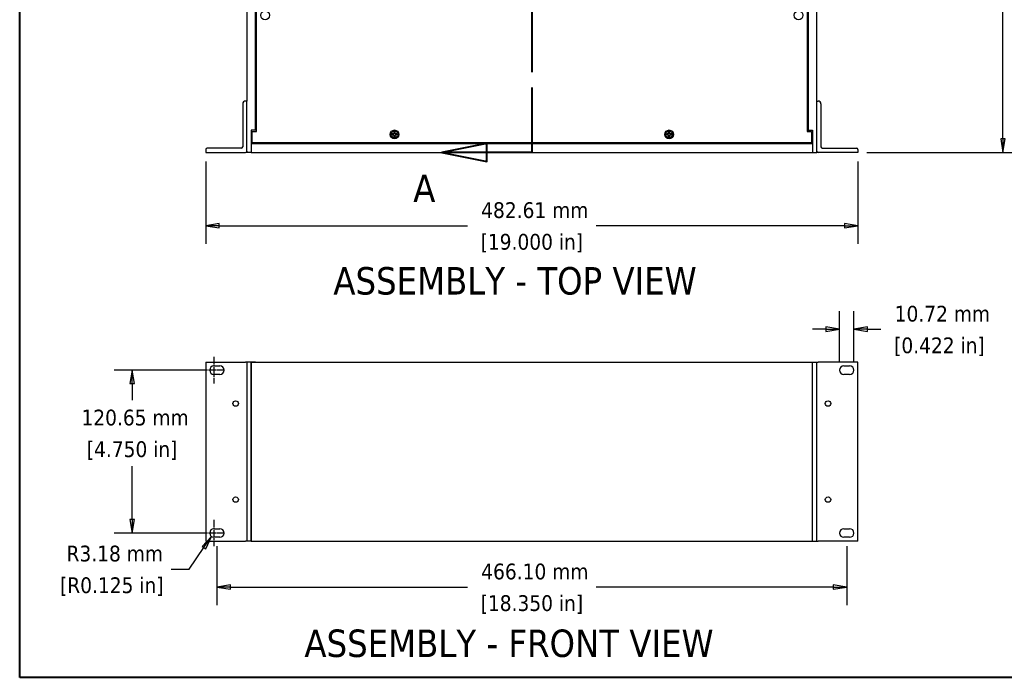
# Model space of a CAD drawing. Header units: millimetres. Extents: x 64 to 1798, y 64 to 1375.
# Tile 1 of 60: x 64 to 793, y 64 to 551. Entities that reach past the tile are written whole.
import ezdxf

# ---------------------------------------------------------------- set-up
doc = ezdxf.new("R2010")
doc.units = ezdxf.units.MM
doc.header["$LTSCALE"] = 6.666667
doc.linetypes.add('CHAIN', pattern=[0.7087, 0.4724, -0.0591, 0.1181, -0.0591])
doc.linetypes.add('DOUBLE_DASH_CHAIN', pattern=[1.2403, 0.6614, -0.0827, 0.1654, -0.0827, 0.1654, -0.0827])
for name, color, linetype, lineweight in [('Border (ANSI)', 7, 'Continuous', 40), ('Center Mark (ANSI)', 7, 'Continuous', 25), ('Dimension (ANSI)', 7, 'Continuous', 25), ('Section Line (ANSI)', 7, 'DOUBLE_DASH_CHAIN', 40), ('Symbol (ANSI)', 7, 'Continuous', 25), ('Visible (ANSI)', 7, 'Continuous', 25)]:
    doc.layers.add(name, color=color, linetype=linetype, lineweight=lineweight)
doc.styles.add('Note Text (ANSI)', font='tahoma.ttf')
doc.styles.add('Note Text (ANSI) - 3DA', font='tahoma.ttf')
doc.dimstyles.new('Default - mm (ANSI)', dxfattribs={"dimscale": 6.666667, "dimtxt": 1.75, "dimasz": 1.5, "dimexe": 2, "dimexo": 1, "dimgap": 0.8, "dimtad": 0, "dimtih": 1, "dimtoh": 1, "dimrnd": 1e-08, "dimzin": 0, "dimdsep": 46, "dimtxsty": 'Note Text (ANSI)', "dimblk": 'Filled-2', "dimcen": 0.09, "dimdle": 10, "dimclrd": 256, "dimclre": 256, "dimclrt": 256, "dimadec": 1, "dimazin": 0, "dimtfac": 1.741714, "dimtofl": 0, "dimtmove": 0, "dimatfit": 3, "dimldrblk": 'Filled-1', "dimfxl": 1, "dimtolj": 1, "dimtzin": 0, "dimlwd": -1, "dimlwe": -1, "dimarcsym": 0})

# ---------------------------------------------------------------- blocks, each defined once
blk = doc.blocks.new('Borders Default Border')
at = {"layer": 'Border (ANSI)', "flags": 128}
blk.add_lwpolyline([(9.65, 9.65), (9.65, 206.25), (269.75, 206.25), (269.75, 9.65), (9.65, 9.65)], dxfattribs=at)
blk = doc.blocks.new('2dTransSection0')
at = {"layer": 'Section Line (ANSI)', "linetype": 'DOUBLE_DASH_CHAIN', "ltscale": 12.351448}
blk.add_line((66.51, 151.78), (66.51, 67.96), dxfattribs=at)
at = {"layer": 'Section Line (ANSI)', "linetype": 'Continuous'}
for p, q in [((66.51, 75.18), (66.51, 67.96)), ((61.51, 68.96), (56.51, 67.96)), ((61.51, 66.96), (61.51, 68.96)), ((61.51, 67.96), (56.51, 67.96)), ((56.51, 67.96), (61.51, 66.96)), ((66.51, 67.96), (61.51, 67.96))]:
    blk.add_line(p, q, dxfattribs=at)
at = {"layer": 'Section Line (ANSI)', "linetype": 'Continuous', "flags": 128}
blk.add_lwpolyline([(61.51, 68.96), (56.51, 67.96), (61.51, 66.96), (61.51, 68.96)], dxfattribs=at)
at = {"layer": 'Section Line (ANSI)'}
blk.add_solid([(61.51, 68.96), (56.51, 67.96), (61.51, 66.96), (61.51, 68.96)], dxfattribs=at)
at = {"layer": 'Section Line (ANSI)', "insert": (53.34, 62.46), "char_height": 3.05, "attachment_point": 7, "style": 'Note Text (ANSI) - 3DA'}
blk.add_mtext('A', dxfattribs=at)
blk = doc.blocks.new('Filled-2')
at = {"color": 0}
for p, q in [((0, 0), (-1, 0.167)), ((-1, 0.167), (-1, -0.167)), ((-1, 0), (0, 0)), ((-1, -0.167), (0, 0))]:
    blk.add_line(p, q, dxfattribs=at)
at = {"color": 0, "flags": 128}
blk.add_lwpolyline([(-1, -0.167), (0, 0), (-1, 0.167), (-1, -0.167)], dxfattribs=at)
at = {"color": 0}
blk.add_solid([(-1, -0.167), (0, 0), (-1, 0.167), (-1, -0.167)], dxfattribs=at)
blk = doc.blocks.new('*D9')
at = {"layer": 'Defpoints', "color": 0, "transparency": 16777216}
for p in [(202.08, 453.06), (684.69, 453.06), (684.69, 398.82)]:
    blk.add_point(p, dxfattribs=at)
at = {"layer": 'Dimension (ANSI)', "transparency": 16777216}
for p, q in [((202.08, 446.39), (202.08, 385.49)), ((684.69, 446.39), (684.69, 385.49)), ((212.08, 398.82), (395.74, 398.82)), ((674.69, 398.82), (491.04, 398.82))]:
    blk.add_line(p, q, dxfattribs=at)
at = {"layer": 'Dimension (ANSI)', "transparency": 16777216, "xscale": 10, "yscale": 10, "zscale": 10, "rotation": 180}
blk.add_blockref('Filled-2', (202.08, 398.82), dxfattribs=at)
at = {"layer": 'Dimension (ANSI)', "transparency": 16777216, "xscale": 10, "yscale": 10, "zscale": 10}
blk.add_blockref('Filled-2', (684.69, 398.82), dxfattribs=at)
at = {"layer": 'Dimension (ANSI)', "transparency": 16777216, "char_height": 11.6667, "attachment_point": 5, "style": 'Note Text (ANSI)'}
for s, insert in [('\\A1; 482.61 mm', (443.39, 410.25)), ('\\A1;[19.000 in]', (443.39, 385.86))]:
    blk.add_mtext(s, dxfattribs=dict(at, insert=insert))
blk = doc.blocks.new('Filled-1')
at = {"color": 0}
for p, q in [((0, 0), (-1, 0.333)), ((-1, 0.333), (-1, -0.333)), ((-1, 0), (0, 0)), ((-1, -0.333), (0, 0))]:
    blk.add_line(p, q, dxfattribs=at)
at = {"color": 0, "flags": 128}
blk.add_lwpolyline([(-1, -0.333), (0, 0), (-1, 0.333), (-1, -0.333)], dxfattribs=at)
at = {"color": 0}
blk.add_solid([(-1, -0.333), (0, 0), (-1, 0.333), (-1, -0.333)], dxfattribs=at)
blk = doc.blocks.new('*D10')
at = {"layer": 'Defpoints', "color": 0, "transparency": 16777216}
for p in [(654.21, 1011.84), (792.09, 1011.84), (684.69, 453.06)]:
    blk.add_point(p, dxfattribs=at)
at = {"layer": 'Dimension (ANSI)', "transparency": 16777216}
for p, q in [((660.88, 1011.84), (805.42, 1011.84)), ((792.09, 1001.84), (792.09, 756.85)), ((792.09, 463.06), (792.09, 708.05)), ((691.36, 453.06), (805.42, 453.06))]:
    blk.add_line(p, q, dxfattribs=at)
at = {"layer": 'Dimension (ANSI)', "transparency": 16777216, "xscale": 10, "yscale": 10, "zscale": 10}
for p, rotation in [((792.09, 1011.84), 90), ((792.09, 453.06), 270)]:
    blk.add_blockref('Filled-2', p, dxfattribs=dict(at, rotation=rotation))
at = {"layer": 'Dimension (ANSI)', "transparency": 16777216, "char_height": 11.6667, "attachment_point": 5, "style": 'Note Text (ANSI)'}
for s, insert in [('\\A1; 558.78 mm', (792.09, 743.88)), ('\\A1;[21.999 in]', (792.09, 719.48))]:
    blk.add_mtext(s, dxfattribs=dict(at, insert=insert))
blk = doc.blocks.new('*D19')
at = {"layer": 'Defpoints', "color": 0, "transparency": 16777216}
for p in [(210.34, 168.05), (676.44, 168.05), (210.34, 131.21)]:
    blk.add_point(p, dxfattribs=at)
at = {"layer": 'Dimension (ANSI)', "transparency": 16777216}
for p, q in [((210.34, 161.38), (210.34, 117.88)), ((676.44, 161.38), (676.44, 117.88)), ((220.34, 131.21), (395.78, 131.21)), ((666.44, 131.21), (491.09, 131.21))]:
    blk.add_line(p, q, dxfattribs=at)
at = {"layer": 'Dimension (ANSI)', "transparency": 16777216, "xscale": 10, "yscale": 10, "zscale": 10, "rotation": 180}
blk.add_blockref('Filled-2', (210.34, 131.21), dxfattribs=at)
at = {"layer": 'Dimension (ANSI)', "transparency": 16777216, "xscale": 10, "yscale": 10, "zscale": 10}
blk.add_blockref('Filled-2', (676.44, 131.21), dxfattribs=at)
at = {"layer": 'Dimension (ANSI)', "transparency": 16777216, "char_height": 11.6667, "attachment_point": 5, "style": 'Note Text (ANSI)'}
for s, insert in [('\\A1; 466.10 mm', (443.43, 142.62)), ('\\A1;[18.350 in]', (443.43, 118.25))]:
    blk.add_mtext(s, dxfattribs=dict(at, insert=insert))
blk = doc.blocks.new('*D20')
at = {"layer": 'Defpoints', "color": 0, "transparency": 16777216}
for p in [(206.35, 168.61), (208.15, 171.22)]:
    blk.add_point(p, dxfattribs=at)
at = {"layer": 'Dimension (ANSI)', "transparency": 16777216}
for p, q in [((189.71, 144.47), (200.68, 160.38)), ((176.43, 144.47), (189.71, 144.47))]:
    blk.add_line(p, q, dxfattribs=at)
at = {"layer": 'Dimension (ANSI)', "transparency": 16777216, "xscale": 10, "yscale": 10, "zscale": 10, "rotation": 55.42032298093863}
blk.add_blockref('Filled-2', (206.35, 168.61), dxfattribs=at)
at = {"layer": 'Dimension (ANSI)', "transparency": 16777216, "char_height": 11.6667, "attachment_point": 5, "style": 'Note Text (ANSI)'}
for s, insert in [('\\A1; R3.18 mm', (132.51, 155.91)), ('\\A1;[R0.125 in]', (132.51, 131.51))]:
    blk.add_mtext(s, dxfattribs=dict(at, insert=insert))
blk = doc.blocks.new('*D21')
at = {"layer": 'Defpoints', "color": 0, "transparency": 16777216}
for p in [(147.55, 291.87), (204.98, 291.87), (204.98, 171.22)]:
    blk.add_point(p, dxfattribs=at)
at = {"layer": 'Dimension (ANSI)', "transparency": 16777216}
for p, q in [((198.31, 291.87), (134.21, 291.87)), ((147.55, 281.87), (147.55, 269.6)), ((147.55, 181.22), (147.55, 220.85)), ((198.31, 171.22), (134.21, 171.22))]:
    blk.add_line(p, q, dxfattribs=at)
at = {"layer": 'Dimension (ANSI)', "transparency": 16777216, "xscale": 10, "yscale": 10, "zscale": 10}
for p, rotation in [((147.55, 291.87), 90), ((147.55, 171.22), 270)]:
    blk.add_blockref('Filled-2', p, dxfattribs=dict(at, rotation=rotation))
at = {"layer": 'Dimension (ANSI)', "transparency": 16777216, "char_height": 11.6667, "attachment_point": 5, "style": 'Note Text (ANSI)'}
for s, insert in [('\\A1; 120.65 mm', (147.55, 256.63)), ('\\A1;[4.750 in]', (147.55, 232.26))]:
    blk.add_mtext(s, dxfattribs=dict(at, insert=insert))
blk = doc.blocks.new('*D22')
at = {"layer": 'Defpoints', "color": 0, "transparency": 16777216}
for p in [(681.8, 322.14), (671.08, 291.87), (681.8, 291.87)]:
    blk.add_point(p, dxfattribs=at)
at = {"layer": 'Dimension (ANSI)', "transparency": 16777216}
for p, q in [((671.08, 298.54), (671.08, 335.47)), ((681.8, 298.54), (681.8, 335.47)), ((661.08, 322.14), (651.08, 322.14)), ((691.8, 322.14), (701.8, 322.14))]:
    blk.add_line(p, q, dxfattribs=at)
at = {"layer": 'Dimension (ANSI)', "transparency": 16777216, "xscale": 10, "yscale": 10, "zscale": 10}
blk.add_blockref('Filled-2', (671.08, 322.14), dxfattribs=at)
at = {"layer": 'Dimension (ANSI)', "transparency": 16777216, "xscale": 10, "yscale": 10, "zscale": 10, "rotation": 180}
blk.add_blockref('Filled-2', (681.8, 322.14), dxfattribs=at)
at = {"layer": 'Dimension (ANSI)', "transparency": 16777216, "char_height": 11.6667, "attachment_point": 5, "style": 'Note Text (ANSI)'}
for s, insert in [('\\A1; 10.72 mm', (745.07, 333.55)), ('\\A1;[0.422 in]', (745.07, 309.17))]:
    blk.add_mtext(s, dxfattribs=dict(at, insert=insert))

msp = doc.modelspace()

# ---------------------------------------------------------------- linework, layer by layer
at = {"layer": 'Center Mark (ANSI)', "linetype": 'CHAIN', "ltscale": 1.640088}
for p, q in [((208.1545, 301.7144), (208.1545, 282.0311)), ((208.1545, 181.0644), (208.1545, 161.3811))]:
    msp.add_line(p, q, dxfattribs=at)
at = {"layer": 'Center Mark (ANSI)', "linetype": 'CHAIN', "ltscale": 1.37552}
for p, q in [((214.8212, 291.8727), (198.3129, 291.8727)), ((214.8212, 171.2227), (198.3129, 171.2227))]:
    msp.add_line(p, q, dxfattribs=at)
at = {"layer": 'Visible (ANSI)'}
for p, q in [((232.5645, 1011.8376), (232.5645, 491.1576)), ((654.2145, 491.1576), (654.2145, 1011.8376)), ((238.9145, 469.5576), (238.9145, 995.3376)), ((239.6688, 468.5289), (239.6688, 996.3663)), ((647.1102, 996.3663), (647.1102, 468.5289)), ((647.8645, 995.3376), (647.8645, 469.5576)), ((229.3895, 489.1576), (229.3895, 457.2326)), ((232.5645, 491.1576), (231.3895, 491.1576)), ((232.5645, 454.0576), (232.5645, 491.1576)), ((654.2145, 454.0576), (654.2145, 491.1576)), ((654.2145, 491.1576), (655.3895, 491.1576)), ((657.3895, 489.1576), (657.3895, 457.2326)), ((238.9145, 469.5576), (235.7395, 469.5576)), ((235.7395, 469.5576), (235.7395, 453.0576)), ((236.4938, 460.1469), (236.4938, 468.5289)), ((236.4938, 468.5289), (239.6688, 468.5289)), ((239.6688, 469.5576), (238.9145, 469.5576)), ((340.7307, 466.8051), (340.0309, 466.8051)), ((341.2256, 467.0101), (340.7307, 466.8051)), ((340.7472, 466.7224), (340.7307, 466.8051)), ((341.4306, 467.5049), (341.2256, 467.0101)), ((341.3208, 466.9148), (341.2256, 467.0101)), ((341.4306, 468.2048), (341.4306, 467.5049)), ((341.5132, 467.4885), (341.4306, 467.5049)), ((342.0659, 467.4885), (342.1485, 467.5049)), ((342.1485, 467.5049), (342.1485, 468.2048)), ((342.3535, 467.0101), (342.1485, 467.5049)), ((342.2582, 466.9148), (342.3535, 467.0101)), ((342.8484, 466.8051), (342.3535, 467.0101)), ((342.8319, 466.7224), (342.8484, 466.8051)), ((343.5482, 466.8051), (342.8484, 466.8051)), ((543.9307, 466.8051), (543.2309, 466.8051)), ((544.4256, 467.0101), (543.9307, 466.8051)), ((543.9472, 466.7224), (543.9307, 466.8051)), ((544.6306, 467.5049), (544.4256, 467.0101)), ((544.5208, 466.9148), (544.4256, 467.0101)), ((544.6306, 468.2048), (544.6306, 467.5049)), ((544.7132, 467.4885), (544.6306, 467.5049)), ((545.2659, 467.4885), (545.3485, 467.5049)), ((545.3485, 467.5049), (545.3485, 468.2048)), ((545.5535, 467.0101), (545.3485, 467.5049)), ((545.4582, 466.9148), (545.5535, 467.0101)), ((546.0484, 466.8051), (545.5535, 467.0101)), ((546.0319, 466.7224), (546.0484, 466.8051)), ((546.7482, 466.8051), (546.0484, 466.8051)), ((647.1102, 469.5576), (647.8645, 469.5576)), ((647.1102, 468.5289), (650.2852, 468.5289)), ((647.8645, 469.5576), (651.0395, 469.5576)), ((650.2852, 468.5289), (650.2852, 460.1469)), ((651.0395, 469.5576), (651.0395, 453.0576)), ((236.4938, 460.6776), (235.7395, 460.6776)), ((651.0395, 459.4076), (235.7395, 459.4076)), ((650.2852, 460.1469), (236.4938, 460.1469)), ((340.0309, 466.0871), (340.7307, 466.0871)), ((340.7472, 466.1698), (340.7307, 466.0871)), ((340.7307, 466.0871), (341.2256, 465.8821)), ((341.3208, 465.9774), (341.2256, 465.8821)), ((341.2256, 465.8821), (341.4306, 465.3873)), ((341.5132, 465.4037), (341.4306, 465.3873)), ((341.4306, 465.3873), (341.4306, 464.6874)), ((342.0659, 465.4037), (342.1485, 465.3873)), ((342.1485, 465.3873), (342.3535, 465.8821)), ((342.1485, 464.6874), (342.1485, 465.3873)), ((342.2582, 465.9774), (342.3535, 465.8821)), ((342.3535, 465.8821), (342.8484, 466.0871)), ((342.8319, 466.1698), (342.8484, 466.0871)), ((342.8484, 466.0871), (343.5482, 466.0871)), ((543.2309, 466.0871), (543.9307, 466.0871)), ((543.9472, 466.1698), (543.9307, 466.0871)), ((543.9307, 466.0871), (544.4256, 465.8821)), ((544.5208, 465.9774), (544.4256, 465.8821)), ((544.4256, 465.8821), (544.6306, 465.3873)), ((544.7132, 465.4037), (544.6306, 465.3873)), ((544.6306, 465.3873), (544.6306, 464.6874)), ((545.2659, 465.4037), (545.3485, 465.3873)), ((545.3485, 465.3873), (545.5535, 465.8821)), ((545.3485, 464.6874), (545.3485, 465.3873)), ((545.4582, 465.9774), (545.5535, 465.8821)), ((545.5535, 465.8821), (546.0484, 466.0871)), ((546.0319, 466.1698), (546.0484, 466.0871)), ((546.0484, 466.0871), (546.7482, 466.0871)), ((651.0395, 460.6776), (650.2852, 460.6776)), ((202.0845, 455.2326), (202.0845, 453.0576)), ((202.0845, 453.0576), (231.5645, 453.0576)), ((228.3895, 456.2326), (203.0845, 456.2326)), ((232.5645, 454.0576), (232.5645, 453.0576)), ((235.7395, 453.0576), (232.5645, 453.0576)), ((235.7395, 453.0576), (651.0395, 453.0576)), ((651.0395, 453.0576), (654.2145, 453.0576)), ((654.2145, 453.0576), (654.2145, 454.0576)), ((684.6945, 453.0576), (655.2145, 453.0576)), ((658.3895, 456.2326), (683.6945, 456.2326)), ((684.6945, 455.2326), (684.6945, 453.0576)), ((202.0845, 297.8417), (202.0845, 165.2537)), ((202.0845, 297.8417), (231.5645, 297.8417)), ((208.1545, 295.0477), (212.5245, 295.0477)), ((232.5645, 297.8417), (231.5645, 297.8417)), ((232.5645, 297.8417), (232.5645, 297.8321)), ((235.7395, 297.8321), (232.5645, 297.8321)), ((232.5645, 297.8321), (232.5645, 165.2441)), ((238.9145, 297.8321), (235.7395, 297.8321)), ((235.7395, 297.8321), (235.7395, 165.2441)), ((235.7395, 297.819), (651.0395, 297.819)), ((235.7395, 165.231), (235.7395, 297.819)), ((238.9145, 297.819), (238.9145, 297.8321)), ((647.8645, 297.8321), (651.0395, 297.8321)), ((647.8645, 297.819), (647.8645, 297.8321)), ((651.0395, 297.8321), (654.2145, 297.8321)), ((651.0395, 165.2441), (651.0395, 297.8321)), ((651.0395, 165.231), (651.0395, 297.819)), ((654.2145, 297.8417), (655.2145, 297.8417)), ((654.2145, 297.8321), (654.2145, 297.8417)), ((654.2145, 165.2441), (654.2145, 297.8321)), ((684.6945, 297.8417), (655.2145, 297.8417)), ((674.2545, 295.0477), (678.6245, 295.0477)), ((684.6945, 165.2537), (684.6945, 297.8417)), ((212.5245, 288.6977), (208.1545, 288.6977)), ((678.6245, 288.6977), (674.2545, 288.6977)), ((208.1545, 174.3977), (212.5245, 174.3977)), ((212.5245, 168.0477), (208.1545, 168.0477)), ((674.2545, 174.3977), (678.6245, 174.3977)), ((678.6245, 168.0477), (674.2545, 168.0477)), ((202.0845, 165.2537), (231.5645, 165.2537)), ((232.5645, 165.2537), (231.5645, 165.2537)), ((235.7395, 165.2441), (232.5645, 165.2441)), ((235.7395, 165.231), (651.0395, 165.231)), ((651.0395, 165.2441), (654.2145, 165.2441)), ((654.2145, 165.2537), (655.2145, 165.2537)), ((684.6945, 165.2537), (655.2145, 165.2537))]:
    msp.add_line(p, q, dxfattribs=at)
for centre, radius in [((245.968, 554.6476), 3.2512), ((640.811, 554.6476), 3.2512), ((341.7895, 466.4461), 3.2512), ((341.7895, 466.4461), 2.54), ((544.9895, 466.4461), 3.2512), ((544.9895, 466.4461), 2.54), ((224.1825, 267.1077), 1.9939), ((662.5965, 267.1077), 1.9939), ((224.1825, 195.9877), 1.9939), ((662.5965, 195.9877), 1.9939)]:
    msp.add_circle(centre, radius, dxfattribs=at)
for centre, radius, start, end in [((231.3895, 489.1576), 2, 90, 180), ((655.3895, 489.1576), 2, 0, 90), ((341.7895, 466.4461), 1.7949, 168.463041, 191.536959), ((341.7895, 466.4461), 1.7483, 168.6603846, 191.3396154), ((341.7895, 466.4461), 1.7949, 78.463041, 101.536959), ((341.7895, 466.4461), 1.7483, 78.6603846, 101.3396154), ((341.7895, 466.4461), 1.7483, 348.6603846, 11.3396154), ((341.7895, 466.4461), 1.7949, 348.463041, 11.536959), ((544.9895, 466.4461), 1.7949, 168.463041, 191.536959), ((544.9895, 466.4461), 1.7483, 168.6603846, 191.3396154), ((544.9895, 466.4461), 1.7949, 78.463041, 101.536959), ((544.9895, 466.4461), 1.7483, 78.6603846, 101.3396154), ((544.9895, 466.4461), 1.7483, 348.6603846, 11.3396154), ((544.9895, 466.4461), 1.7949, 348.463041, 11.536959), ((341.7895, 466.4461), 1.7949, 258.463041, 281.536959), ((341.7895, 466.4461), 1.7483, 258.6603846, 281.3396154), ((544.9895, 466.4461), 1.7949, 258.463041, 281.536959), ((544.9895, 466.4461), 1.7483, 258.6603846, 281.3396154), ((203.0845, 455.2326), 1, 90, 180), ((228.3895, 457.2326), 1, 270, 0), ((231.5645, 454.0576), 1, 270, 0), ((655.2145, 454.0576), 1, 180, 270), ((658.3895, 457.2326), 1, 180, 270), ((683.6945, 455.2326), 1, 0, 90), ((208.1545, 291.8727), 3.175, 90, 270), ((212.5245, 291.8727), 3.175, 270, 90), ((674.2545, 291.8727), 3.175, 90, 270), ((678.6245, 291.8727), 3.175, 270, 90), ((208.1545, 171.2227), 3.175, 90, 270), ((212.5245, 171.2227), 3.175, 270, 90), ((674.2545, 171.2227), 3.175, 90, 270), ((678.6245, 171.2227), 3.175, 270, 90)]:
    msp.add_arc(centre, radius, start, end, dxfattribs=at)
for points, weights in [([(340.0754, 466.7899), (340.0534, 466.7974), (340.0309, 466.8051)], [1.01218915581, 1.01172679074, 1.01110160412]), ([(340.0754, 466.7899), (340.4918, 466.7479), (340.7472, 466.7224)], [1.53696783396, 1.9683578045, 2.37346205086]), ([(340.7472, 466.7224), (341.1094, 466.8376), (341.3208, 466.9148)], [2.07391766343, 2.6044802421, 2.81776863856]), ([(341.3208, 466.9148), (341.3981, 467.1262), (341.5132, 467.4885)], [2.81776863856, 2.60448024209, 2.07391766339]), ([(341.4458, 468.1603), (341.4383, 468.1822), (341.4306, 468.2048)], [1.01218915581, 1.01172679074, 1.01110160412]), ([(341.5132, 467.4885), (341.4877, 467.7438), (341.4458, 468.1603)], [2.37346205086, 1.9683578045, 1.53696783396]), ([(342.1333, 468.1603), (342.0914, 467.7438), (342.0659, 467.4885)], [1.53696783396, 1.9683578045, 2.37346205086]), ([(342.0659, 467.4885), (342.181, 467.1262), (342.2582, 466.9148)], [2.07391766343, 2.6044802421, 2.81776863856]), ([(342.1333, 468.1603), (342.1408, 468.1822), (342.1485, 468.2048)], [1.01218915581, 1.01172679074, 1.01110160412]), ([(342.2582, 466.9148), (342.4697, 466.8376), (342.8319, 466.7224)], [2.81776863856, 2.60448024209, 2.07391766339]), ([(342.8319, 466.7224), (343.0872, 466.7479), (343.5037, 466.7899)], [2.37346205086, 1.9683578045, 1.53696783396]), ([(343.5037, 466.7899), (343.5257, 466.7974), (343.5482, 466.8051)], [1.01218915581, 1.01172679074, 1.01110160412]), ([(543.2754, 466.7899), (543.2534, 466.7974), (543.2309, 466.8051)], [1.01218915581, 1.01172679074, 1.01110160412]), ([(543.2754, 466.7899), (543.6918, 466.7479), (543.9472, 466.7224)], [1.53696783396, 1.9683578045, 2.37346205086]), ([(543.9472, 466.7224), (544.3094, 466.8376), (544.5208, 466.9148)], [2.07391766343, 2.6044802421, 2.81776863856]), ([(544.5208, 466.9148), (544.5981, 467.1262), (544.7132, 467.4885)], [2.81776863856, 2.60448024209, 2.07391766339]), ([(544.6458, 468.1603), (544.6383, 468.1822), (544.6306, 468.2048)], [1.01218915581, 1.01172679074, 1.01110160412]), ([(544.7132, 467.4885), (544.6877, 467.7438), (544.6458, 468.1603)], [2.37346205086, 1.9683578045, 1.53696783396]), ([(545.3333, 468.1603), (545.2914, 467.7438), (545.2659, 467.4885)], [1.53696783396, 1.9683578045, 2.37346205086]), ([(545.2659, 467.4885), (545.381, 467.1262), (545.4582, 466.9148)], [2.07391766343, 2.6044802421, 2.81776863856]), ([(545.3333, 468.1603), (545.3408, 468.1822), (545.3485, 468.2048)], [1.01218915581, 1.01172679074, 1.01110160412]), ([(545.4582, 466.9148), (545.6697, 466.8376), (546.0319, 466.7224)], [2.81776863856, 2.60448024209, 2.07391766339]), ([(546.0319, 466.7224), (546.2872, 466.7479), (546.7037, 466.7899)], [2.37346205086, 1.9683578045, 1.53696783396]), ([(546.7037, 466.7899), (546.7257, 466.7974), (546.7482, 466.8051)], [1.01218915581, 1.01172679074, 1.01110160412]), ([(340.0754, 466.1024), (340.0534, 466.0948), (340.0309, 466.0871)], [1.01218915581, 1.01172679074, 1.01110160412]), ([(340.7472, 466.1698), (340.4918, 466.1443), (340.0754, 466.1024)], [2.37346205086, 1.9683578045, 1.53696783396]), ([(341.3208, 465.9774), (341.1094, 466.0547), (340.7472, 466.1698)], [2.81776863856, 2.60448024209, 2.07391766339]), ([(341.5132, 465.4037), (341.3981, 465.766), (341.3208, 465.9774)], [2.07391766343, 2.6044802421, 2.81776863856]), ([(341.4458, 464.732), (341.4383, 464.71), (341.4306, 464.6874)], [1.01218915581, 1.01172679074, 1.01110160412]), ([(341.4458, 464.732), (341.4877, 465.1484), (341.5132, 465.4037)], [1.53696783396, 1.9683578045, 2.37346205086]), ([(342.2582, 465.9774), (342.181, 465.766), (342.0659, 465.4037)], [2.81776863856, 2.6044802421, 2.07391766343]), ([(342.0659, 465.4037), (342.0914, 465.1484), (342.1333, 464.732)], [2.37346205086, 1.9683578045, 1.53696783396]), ([(342.1333, 464.732), (342.1408, 464.71), (342.1485, 464.6874)], [1.01218915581, 1.01172679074, 1.01110160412]), ([(342.8319, 466.1698), (342.4697, 466.0547), (342.2582, 465.9774)], [2.07391766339, 2.60448024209, 2.81776863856]), ([(343.5037, 466.1024), (343.0872, 466.1443), (342.8319, 466.1698)], [1.53696783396, 1.9683578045, 2.37346205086]), ([(343.5037, 466.1024), (343.5257, 466.0948), (343.5482, 466.0871)], [1.01218915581, 1.01172679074, 1.01110160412]), ([(543.2754, 466.1024), (543.2534, 466.0948), (543.2309, 466.0871)], [1.01218915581, 1.01172679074, 1.01110160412]), ([(543.9472, 466.1698), (543.6918, 466.1443), (543.2754, 466.1024)], [2.37346205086, 1.9683578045, 1.53696783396]), ([(544.5208, 465.9774), (544.3094, 466.0547), (543.9472, 466.1698)], [2.81776863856, 2.60448024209, 2.07391766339]), ([(544.7132, 465.4037), (544.5981, 465.766), (544.5208, 465.9774)], [2.07391766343, 2.6044802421, 2.81776863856]), ([(544.6458, 464.732), (544.6383, 464.71), (544.6306, 464.6874)], [1.01218915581, 1.01172679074, 1.01110160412]), ([(544.6458, 464.732), (544.6877, 465.1484), (544.7132, 465.4037)], [1.53696783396, 1.9683578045, 2.37346205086]), ([(545.4582, 465.9774), (545.381, 465.766), (545.2659, 465.4037)], [2.81776863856, 2.6044802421, 2.07391766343]), ([(545.2659, 465.4037), (545.2914, 465.1484), (545.3333, 464.732)], [2.37346205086, 1.9683578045, 1.53696783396]), ([(545.3333, 464.732), (545.3408, 464.71), (545.3485, 464.6874)], [1.01218915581, 1.01172679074, 1.01110160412]), ([(546.0319, 466.1698), (545.6697, 466.0547), (545.4582, 465.9774)], [2.07391766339, 2.60448024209, 2.81776863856]), ([(546.7037, 466.1024), (546.2872, 466.1443), (546.0319, 466.1698)], [1.53696783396, 1.9683578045, 2.37346205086]), ([(546.7037, 466.1024), (546.7257, 466.0948), (546.7482, 466.0871)], [1.01218915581, 1.01172679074, 1.01110160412])]:
    msp.add_rational_spline(points, weights, degree=2, dxfattribs=at)

# ---------------------------------------------------------------- block references
at = {"xscale": 6.666666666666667, "yscale": 6.666666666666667, "zscale": 6.666666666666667}
msp.add_blockref('Borders Default Border', (0, 0), dxfattribs=at)
at = {"layer": 'Section Line (ANSI)', "xscale": 6.666666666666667, "yscale": 6.666666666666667, "zscale": 6.666666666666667}
msp.add_blockref('2dTransSection0', (0, 0), dxfattribs=at)

# ---------------------------------------------------------------- texts
at = {"layer": 'Symbol (ANSI)', "char_height": 20.32, "attachment_point": 7, "style": 'Note Text (ANSI) - 3DA'}
for s, insert in [('ASSEMBLY - TOP VIEW', (296.4929, 347.4477)), ('ASSEMBLY - FRONT VIEW', (275.0745, 79.018))]:
    msp.add_mtext(s, dxfattribs=dict(at, insert=insert))

# ---------------------------------------------------------------- dimensions: what is measured, and where the dimension line sits
at = {"layer": 'Dimension (ANSI)'}
for base, p1, p2, angle, text, override, picture, middle in [((792.0863, 1011.8376), (684.6945, 453.0576), (654.2145, 1011.8376), 90, ' <> mm\\X[21.999 in]', {"dimgap": 0.8, "dimdec": 2, "dimpost": '', "dimtol": 0, "dimlim": 0, "dimtp": 0, "dimtm": 0, "dimtdec": 2, "dimatfit": 1}, '*D10', (792.0863, 732.4476)), ((684.6945, 398.8205), (202.0845, 453.0576), (684.6945, 453.0576), 180, ' <> mm\\X[19.000 in]', {"dimgap": 0.8, "dimtih": 0, "dimtoh": 0, "dimdec": 2, "dimpost": '', "dimtol": 0, "dimlim": 0, "dimtp": 0, "dimtm": 0, "dimtdec": 2, "dimatfit": 1}, '*D9', (443.3895, 398.8205)), ((681.7995, 322.1393), (671.0795, 291.8727), (681.7995, 291.8727), 180, ' <> mm\\X[0.422 in]', {"dimgap": 0.8, "dimtih": 0, "dimtoh": 0, "dimdec": 2, "dimpost": '', "dimtol": 0, "dimlim": 0, "dimtp": 0, "dimtm": 0, "dimtdec": 2, "dimatfit": 1}, '*D22', (745.0711, 322.1393)), ((147.5467, 291.8727), (204.9795, 171.2227), (204.9795, 291.8727), 90, ' <> mm\\X[4.750 in]', {"dimgap": 0.8, "dimdec": 2, "dimpost": '', "dimtol": 0, "dimlim": 0, "dimtp": 0, "dimtm": 0, "dimtdec": 2, "dimatfit": 1}, '*D21', (147.5467, 245.2245)), ((210.3395, 131.2133), (676.4395, 168.0477), (210.3395, 168.0477), 180, ' <> mm\\X[18.350 in]', {"dimgap": 0.8, "dimtih": 0, "dimtoh": 0, "dimdec": 2, "dimpost": '', "dimtol": 0, "dimlim": 0, "dimtp": 0, "dimtm": 0, "dimtdec": 2, "dimatfit": 1}, '*D19', (443.4345, 131.2133))]:
    dim = msp.add_linear_dim(base=base, p1=p1, p2=p2, angle=angle, text=text, dimstyle='Default - mm (ANSI)', override=override, dxfattribs=at)
    dim.commit()
    dim.dimension.update_dxf_attribs({"geometry": picture, "text_midpoint": middle, "dimtype": 160})
dim = msp.add_radius_dim(center=(208.1545, 171.2227), mpoint=(206.3526, 168.6086), text=' <> mm\\X[R0.125 in]', dimstyle='Default - mm (ANSI)', override={"dimgap": 0.8, "dimdec": 2, "dimlfac": 1, "dimpost": '', "dimcen": 0, "dimtol": 0, "dimlim": 0, "dimtp": 0, "dimtm": 0, "dimtdec": 2}, dxfattribs=at)
dim.commit()
dim.dimension.update_dxf_attribs({"geometry": '*D20', "text_midpoint": (132.5074, 144.4719), "dimtype": 164})

doc.saveas('drawing.dxf')
